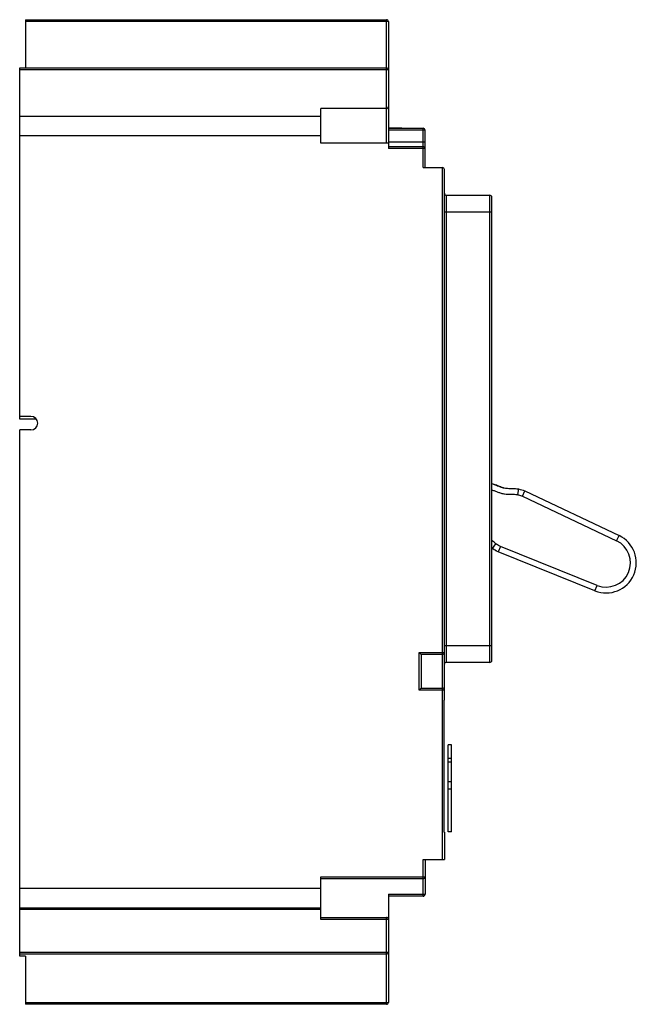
# Model space of a CAD drawing. Header units: millimetres. Extents: x 30 to 190, y 25 to 280.
import ezdxf

# ---------------------------------------------------------------- set-up
doc = ezdxf.new("R2010")
doc.units = ezdxf.units.MM
doc.header["$LTSCALE"] = 19.796437
doc.layers.get('0').update_dxf_attribs({"linetype": 'CONTINUOUS'})

msp = doc.modelspace()

# ---------------------------------------------------------------- linework, layer by layer
at = {"color": 7, "linetype": 'Continuous'}
for p, q in [((31.98, 279.72), (31.98, 267.22)), ((31.98, 279.72), (125.48, 279.72)), ((125.98, 279.22), (31.98, 279.22)), ((125.48, 247.72), (125.48, 279.72)), ((125.98, 279.22), (125.98, 246.37)), ((30.48, 176.22), (30.48, 267.22)), ((30.48, 267.22), (125.48, 267.22)), ((125.98, 266.72), (30.48, 266.72)), ((108.48, 247.72), (108.48, 256.72)), ((125.48, 256.72), (108.48, 256.72)), ((30.48, 254.77), (108.48, 254.77)), ((125.98, 251.72), (129.48, 251.72)), ((125.98, 251.62), (134.98, 251.62)), ((134.98, 251.13), (125.98, 251.13)), ((129.48, 251.62), (129.48, 251.72)), ((134.98, 241.43), (134.98, 251.62)), ((135.48, 241.43), (135.48, 251.12)), ((108.48, 249.67), (30.48, 249.67)), ((125.98, 247.72), (108.48, 247.72)), ((125.98, 248.05), (134.98, 248.05)), ((125.98, 246.87), (134.98, 246.87)), ((135.48, 246.37), (125.98, 246.37)), ((134.98, 241.43), (139.98, 241.43)), ((139.98, 106.68), (139.98, 241.43)), ((140.48, 103.52), (140.48, 240.93)), ((140.98, 234.26), (140.98, 113.28)), ((140.98, 234.26), (152.28, 234.26)), ((152.28, 113.28), (152.28, 234.26)), ((152.78, 113.78), (152.78, 233.76)), ((152.78, 229.86), (140.48, 229.86)), ((33.4, 176.97), (30.48, 176.97)), ((34.73, 176.22), (30.48, 176.22)), ((30.48, 37.22), (30.48, 173.47)), ((33.4, 173.47), (30.48, 173.47)), ((153.89, 159.16), (153.75, 159.22)), ((159.66, 158.18), (159.4, 156.71)), ((160.69, 156.31), (161.3, 157.68)), ((160.69, 156.31), (185.1, 144.76)), ((161.3, 157.68), (185.74, 146.11)), ((185.1, 144.76), (185.74, 146.11)), ((152.93, 142.79), (153.83, 143.99)), ((155, 143.3), (154.4, 141.93)), ((180.05, 133.22), (155, 143.3)), ((179.49, 131.83), (154.4, 141.93)), ((179.49, 131.83), (180.05, 133.22)), ((140.48, 117.67), (152.78, 117.67)), ((133.98, 115.82), (140.48, 115.82)), ((133.98, 115.82), (134.48, 115.32)), ((133.98, 106.12), (133.98, 115.82)), ((139.98, 115.32), (134.48, 115.32)), ((134.48, 115.32), (134.48, 106.62)), ((152.28, 113.28), (140.98, 113.28)), ((133.98, 106.12), (134.48, 106.62)), ((140.48, 106.12), (133.98, 106.12)), ((134.48, 106.62), (139.98, 106.62)), ((139.98, 62.22), (139.98, 106.62)), ((140.38, 103.52), (140.48, 103.52)), ((140.38, 103.52), (140.38, 69.32)), ((142.31, 91.92), (141.43, 91.92)), ((141.43, 69.42), (141.43, 91.92)), ((142.31, 69.42), (142.31, 91.92)), ((142.31, 88.42), (141.43, 88.42)), ((142.31, 87.42), (141.43, 87.42)), ((141.43, 82.42), (142.31, 82.42)), ((142.31, 80.42), (141.43, 80.42)), ((140.48, 69.32), (140.38, 69.32)), ((140.48, 69.32), (140.48, 62.22)), ((142.31, 69.42), (141.43, 69.42)), ((134.98, 62.22), (140.48, 62.22)), ((134.98, 52.72), (134.98, 62.22)), ((135.48, 62.22), (135.48, 53.22)), ((108.48, 57.72), (135.48, 57.72)), ((108.48, 46.72), (108.48, 57.72)), ((134.98, 57.22), (108.48, 57.22)), ((30.48, 54.76), (108.48, 54.76)), ((125.98, 53.22), (135.48, 53.22)), ((125.98, 53.22), (125.98, 25.22)), ((134.98, 52.72), (125.98, 52.72)), ((30.48, 49.73), (108.48, 49.73)), ((108.48, 49.24), (30.48, 49.24)), ((108.48, 47.22), (125.48, 47.22)), ((125.98, 46.72), (108.48, 46.72)), ((125.48, 24.72), (125.48, 47.22)), ((30.48, 38.22), (125.98, 38.22)), ((125.48, 37.72), (30.48, 37.72)), ((31.98, 37.22), (30.48, 37.22)), ((31.98, 37.22), (31.98, 24.72)), ((31.98, 25.22), (125.98, 25.22)), ((125.48, 24.72), (31.98, 24.72))]:
    msp.add_line(p, q, dxfattribs=at)
for centre, radius, start, end in [((125.48, 279.22), 0.5, 0, 90), ((125.48, 266.72), 0.5, 0, 90), ((125.48, 257.22), 0.5, 270, 360), ((134.98, 251.12), 0.5, 0, 90), ((134.98, 246.37), 0.5, 0, 90), ((139.98, 240.93), 0.5, 0, 90), ((140.98, 234.76), 0.5, 180, 270), ((152.28, 233.76), 0.5, 0, 90), ((33.4, 175.22), 1.75, 270, 90), ((206.41, 297.4), 147.87, 248.7343, 249.138), ((182.4, 139.06), 7.8, 248.0701, 64.6701), ((158.54, 150.21), 9.31, 231.652, 232.9072), ((182.4, 139.06), 6.3, 248.0701, 64.6701), ((156.89, 148.05), 6.58, 232.9619, 237.7355), ((157.38, 148.81), 7.49, 237.7025, 240.1517), ((157.83, 149.58), 8.38, 240.144, 241.8626), ((139.98, 115.82), 0.5, 270, 360), ((140.98, 112.78), 0.5, 90, 180), ((152.28, 113.78), 0.5, 270, 360), ((139.98, 106.12), 0.5, 0, 90), ((134.98, 57.72), 0.5, 270, 360), ((134.98, 53.22), 0.5, 270, 360), ((125.48, 46.72), 0.5, 0, 90), ((125.48, 38.22), 0.5, 270, 360), ((125.48, 25.22), 0.5, 270, 360)]:
    msp.add_arc(centre, radius, start, end, dxfattribs=at)
for points, knots in [([(135.48, 251.12), (135.48, 251.12), (135.47, 251.12), (135.47, 251.12), (135.45, 251.12), (135.43, 251.12), (135.39, 251.12), (135.33, 251.13), (135.25, 251.13), (135.13, 251.13), (135.04, 251.13), (134.98, 251.13)], [0, 0, 0, 0, 0.005182, 0.019796, 0.043726, 0.076731, 0.168924, 0.29319, 0.444635, 0.618035, 1, 1, 1, 1]), ([(134.98, 248.05), (135.04, 248.05), (135.13, 248.05), (135.25, 248.05), (135.33, 248.05), (135.39, 248.04), (135.43, 248.04), (135.45, 248.04), (135.47, 248.04), (135.47, 248.04), (135.48, 248.04), (135.48, 248.04)], [0, 0, 0, 0, 0.381965, 0.555365, 0.70681, 0.831076, 0.923269, 0.956274, 0.980204, 0.994818, 1, 1, 1, 1]), ([(152.77, 159.59), (152.96, 159.52), (153.36, 159.37), (153.97, 159.13), (154.6, 158.89), (155.21, 158.66), (155.76, 158.48), (156.27, 158.39), (156.84, 158.34), (157.47, 158.35), (158.43, 158.34), (159.17, 158.27), (159.66, 158.18)], [0, 0, 0, 0, 0.084512, 0.176061, 0.26761, 0.359158, 0.450707, 0.542256, 0.633805, 0.725354, 0.816902, 1, 1, 1, 1]), ([(154.94, 158.76), (154.83, 158.81), (154.51, 158.93), (154.15, 159.06), (153.92, 159.15), (153.89, 159.16)], [0, 0, 0, 0, 0.334134, 0.928246, 1, 1, 1, 1]), ([(155.84, 158.47), (155.81, 158.48), (155.61, 158.53), (155.31, 158.63), (155.03, 158.73), (154.94, 158.76)], [0, 0, 0, 0, 0.099372, 0.725856, 1, 1, 1, 1]), ([(152.78, 157.98), (153.04, 157.88), (153.56, 157.68), (154.36, 157.38), (155.19, 157.07), (156.06, 156.89), (156.95, 156.84), (157.79, 156.85), (158.61, 156.82), (159.14, 156.75), (159.4, 156.71)], [0, 0, 0, 0, 0.123807, 0.247744, 0.376567, 0.510389, 0.641478, 0.765517, 0.883699, 1, 1, 1, 1]), ([(159.4, 156.71), (159.5, 156.69), (159.95, 156.59), (160.38, 156.44), (160.69, 156.31)], [0, 0, 0, 0, 0.243524, 1, 1, 1, 1]), ([(153.83, 143.99), (153.74, 144.06), (153.36, 144.35), (153.02, 144.68), (152.77, 144.94)], [0, 0, 0, 0, 0.247286, 1, 1, 1, 1]), ([(155, 143.3), (154.9, 143.35), (154.49, 143.55), (154.1, 143.78), (153.83, 143.99)], [0, 0, 0, 0, 0.256277, 1, 1, 1, 1])]:
    msp.add_open_spline(points, degree=3, knots=knots, dxfattribs=at)
for points in [[(159.66, 158.18), (160.25, 158.08), (160.79, 157.89), (161.3, 157.68)], [(154.4, 141.93), (153.91, 142.16), (153.4, 142.43), (152.93, 142.79)]]:
    msp.add_open_spline(points, degree=3, dxfattribs=at)

doc.saveas('drawing.dxf')
